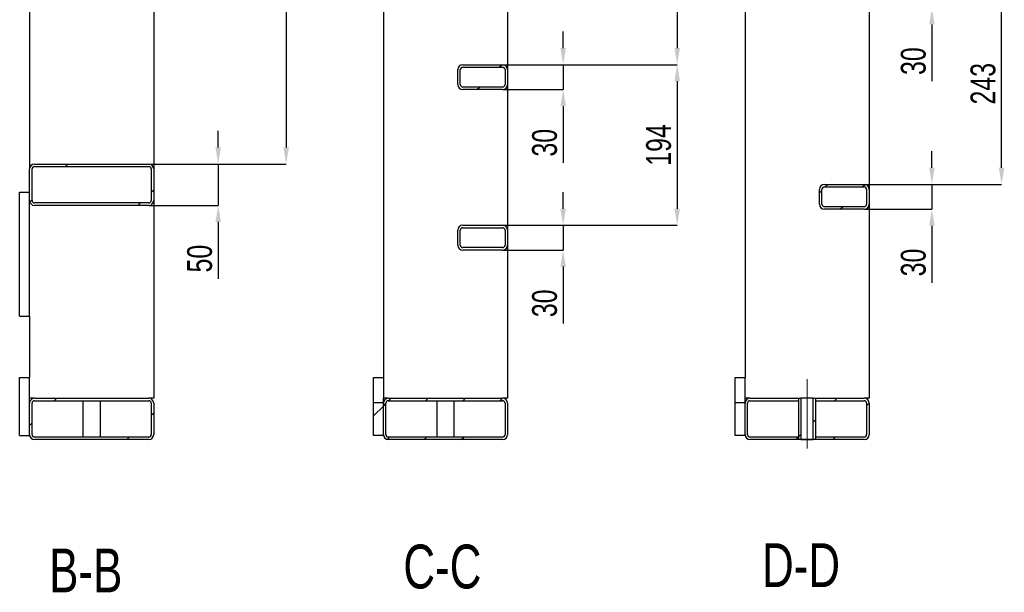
# Model space of a CAD drawing. Header units: millimetres. Extents: x 0 to 841, y 0 to 594.
# Tile 9 of 14: x 383 to 502, y 297 to 366. Entities that reach past the tile are written whole.
import ezdxf

# ---------------------------------------------------------------- set-up
doc = ezdxf.new("R2010")
doc.units = ezdxf.units.MM
doc.header["$PDSIZE"] = -1
doc.linetypes.add('CENTERX2', pattern=[20.32, 12.7, -2.54, 2.54, -2.54])
for name, color, linetype in [('COTES', 1, 'Continuous'), ('NOTES', 6, 'Continuous'), ('TRAIT-FINS', 9, 'Continuous'), ('TRAIT-MIXTES', 3, 'CENTERX2')]:
    doc.layers.add(name, color=color, linetype=linetype)
doc.layers.add('TRAIT-FORT', color=4, linetype='Continuous', lineweight=25)
doc.styles.add('SLDTEXTSTYLE0', font='TXT', dxfattribs={"width": 0.75})
doc.dimstyles.new('SLDDIMSTYLE0', dxfattribs={"dimtxt": 3, "dimasz": 2, "dimexe": 0, "dimexo": 0.0625, "dimgap": 0.75, "dimtad": 1, "dimdec": 0, "dimlfac": 10, "dimrnd": 1e-09, "dimzin": 12, "dimdsep": 46, "dimtxsty": 'SLDTEXTSTYLE0', "dimsah": 1, "dimcen": 0.09, "dimadec": 0, "dimazin": 3, "dimtfac": 1, "dimtdec": 0, "dimtofl": 0, "dimtmove": 0, "dimatfit": 3, "dimfxl": 1, "dimfrac": 2, "dimtolj": 1, "dimtzin": 12, "dimarcsym": 0})
doc.dimstyles.new('SLDDIMSTYLE1', dxfattribs={"dimtxt": 3, "dimasz": 2, "dimexe": 0, "dimexo": 0.0625, "dimgap": 0.75, "dimtad": 1, "dimdec": 0, "dimlfac": 10, "dimrnd": 1e-09, "dimzin": 12, "dimdsep": 46, "dimtxsty": 'SLDTEXTSTYLE0', "dimsah": 1, "dimcen": 0.09, "dimadec": 0, "dimazin": 3, "dimtfac": 1, "dimtdec": 0, "dimtmove": 0, "dimatfit": 0, "dimfxl": 1, "dimfrac": 2, "dimtolj": 1, "dimtzin": 12, "dimarcsym": 0})
pattern_1 = [(45, (0, 0), (-13.4704, 13.4704), []), (45, (4.49, 2e-323), (-13.4704, 13.4704), []), (45, (8.98, 4e-323), (-13.4704, 13.4704), []), (45, (13.47, 6e-323), (-13.4704, 13.4704), [])]

# ---------------------------------------------------------------- blocks, each defined once
blk = doc.blocks.new('_D_40')
at = {"layer": 'COTES', "color": 0, "lineweight": -2, "transparency": 16777216}
for p, q in [((398.94, 403.4), (415.47, 403.4)), ((415.47, 401.4), (415.47, 350.7)), ((398.94, 348.7), (415.47, 348.7))]:
    blk.add_line(p, q, dxfattribs=at)
at = {"layer": 'COTES', "color": 0, "transparency": 16777216}
for points in [[(415.14, 401.4), (415.81, 401.4), (415.47, 403.4)], [(415.14, 350.7), (415.81, 350.7), (415.47, 348.7)]]:
    blk.add_solid(points, dxfattribs=at)
at = {"layer": 'Defpoints', "color": 0, "transparency": 16777216}
for p in [(398.87, 403.4), (398.87, 348.7), (415.47, 348.7)]:
    blk.add_point(p, dxfattribs=at)
at = {"layer": 'COTES', "color": 0, "transparency": 16777216, "insert": (411.72, 376.05), "char_height": 3, "attachment_point": 2, "rotation": 90, "style": 'SLDTEXTSTYLE0'}
blk.add_mtext('\\A1;547', dxfattribs=at)
blk = doc.blocks.new('_D_42')
at = {"layer": 'COTES', "color": 0, "lineweight": -2, "transparency": 16777216}
for p, q in [((407.26, 350.7), (407.26, 352.7)), ((398.94, 348.7), (407.26, 348.7)), ((407.26, 348.7), (407.26, 343.7)), ((398.94, 343.7), (407.26, 343.7)), ((407.26, 341.7), (407.26, 334.83))]:
    blk.add_line(p, q, dxfattribs=at)
at = {"layer": 'COTES', "color": 0, "transparency": 16777216}
for points in [[(406.93, 350.7), (407.6, 350.7), (407.26, 348.7)], [(406.93, 341.7), (407.6, 341.7), (407.26, 343.7)]]:
    blk.add_solid(points, dxfattribs=at)
at = {"layer": 'Defpoints', "color": 0, "transparency": 16777216}
for p in [(398.87, 348.7), (398.87, 343.7), (407.26, 343.7)]:
    blk.add_point(p, dxfattribs=at)
at = {"layer": 'COTES', "color": 0, "transparency": 16777216, "insert": (403.51, 337.27), "char_height": 3, "attachment_point": 2, "rotation": 90, "style": 'SLDTEXTSTYLE0'}
blk.add_mtext('\\A1;50', dxfattribs=at)
blk = doc.blocks.new('_D_47')
at = {"layer": 'COTES', "color": 0, "lineweight": -2, "transparency": 16777216}
for p, q in [((441.69, 379.2), (462.72, 379.2)), ((462.72, 377.2), (462.72, 362.7)), ((441.69, 360.7), (462.72, 360.7))]:
    blk.add_line(p, q, dxfattribs=at)
at = {"layer": 'COTES', "color": 0, "transparency": 16777216}
for points in [[(462.39, 377.2), (463.06, 377.2), (462.72, 379.2)], [(462.39, 362.7), (463.06, 362.7), (462.72, 360.7)]]:
    blk.add_solid(points, dxfattribs=at)
at = {"layer": 'Defpoints', "color": 0, "transparency": 16777216}
for p in [(441.62, 379.2), (441.62, 360.7), (462.72, 360.7)]:
    blk.add_point(p, dxfattribs=at)
at = {"layer": 'COTES', "color": 0, "transparency": 16777216, "insert": (458.97, 369.95), "char_height": 3, "attachment_point": 2, "rotation": 90, "style": 'SLDTEXTSTYLE0'}
blk.add_mtext('\\A1;185', dxfattribs=at)
blk = doc.blocks.new('_D_48')
at = {"layer": 'COTES', "color": 0, "lineweight": -2, "transparency": 16777216}
for p, q in [((441.69, 360.7), (462.72, 360.7)), ((462.72, 358.7), (462.72, 343.3)), ((441.69, 341.3), (462.72, 341.3))]:
    blk.add_line(p, q, dxfattribs=at)
at = {"layer": 'COTES', "color": 0, "transparency": 16777216}
for points in [[(462.39, 358.7), (463.06, 358.7), (462.72, 360.7)], [(462.39, 343.3), (463.06, 343.3), (462.72, 341.3)]]:
    blk.add_solid(points, dxfattribs=at)
at = {"layer": 'Defpoints', "color": 0, "transparency": 16777216}
for p in [(441.62, 360.7), (441.62, 341.3), (462.72, 341.3)]:
    blk.add_point(p, dxfattribs=at)
at = {"layer": 'COTES', "color": 0, "transparency": 16777216, "insert": (458.97, 351), "char_height": 3, "attachment_point": 2, "rotation": 90, "style": 'SLDTEXTSTYLE0'}
blk.add_mtext('\\A1;194', dxfattribs=at)
blk = doc.blocks.new('_D_49')
at = {"layer": 'COTES', "color": 0, "lineweight": -2, "transparency": 16777216}
for p, q in [((448.94, 343.3), (448.94, 345.3)), ((441.69, 341.3), (448.94, 341.3)), ((448.94, 341.3), (448.94, 338.3)), ((441.69, 338.3), (448.94, 338.3)), ((448.94, 336.3), (448.94, 329.43))]:
    blk.add_line(p, q, dxfattribs=at)
at = {"layer": 'COTES', "color": 0, "transparency": 16777216}
for points in [[(448.61, 343.3), (449.28, 343.3), (448.94, 341.3)], [(448.61, 336.3), (449.28, 336.3), (448.94, 338.3)]]:
    blk.add_solid(points, dxfattribs=at)
at = {"layer": 'Defpoints', "color": 0, "transparency": 16777216}
for p in [(441.62, 341.3), (441.62, 338.3), (448.94, 338.3)]:
    blk.add_point(p, dxfattribs=at)
at = {"layer": 'COTES', "color": 0, "transparency": 16777216, "insert": (445.19, 331.87), "char_height": 3, "attachment_point": 2, "rotation": 90, "style": 'SLDTEXTSTYLE0'}
blk.add_mtext('\\A1;30', dxfattribs=at)
blk = doc.blocks.new('_D_50')
at = {"layer": 'COTES', "color": 0, "lineweight": -2, "transparency": 16777216}
for p, q in [((448.94, 362.7), (448.94, 364.7)), ((441.69, 360.7), (448.94, 360.7)), ((448.94, 360.7), (448.94, 357.7)), ((441.69, 357.7), (448.94, 357.7)), ((448.94, 355.7), (448.94, 348.83))]:
    blk.add_line(p, q, dxfattribs=at)
at = {"layer": 'COTES', "color": 0, "transparency": 16777216}
for points in [[(448.61, 362.7), (449.28, 362.7), (448.94, 360.7)], [(448.61, 355.7), (449.28, 355.7), (448.94, 357.7)]]:
    blk.add_solid(points, dxfattribs=at)
at = {"layer": 'Defpoints', "color": 0, "transparency": 16777216}
for p in [(441.62, 360.7), (441.62, 357.7), (448.94, 357.7)]:
    blk.add_point(p, dxfattribs=at)
at = {"layer": 'COTES', "color": 0, "transparency": 16777216, "insert": (445.19, 351.27), "char_height": 3, "attachment_point": 2, "rotation": 90, "style": 'SLDTEXTSTYLE0'}
blk.add_mtext('\\A1;30', dxfattribs=at)
blk = doc.blocks.new('_D_55')
at = {"layer": 'COTES', "color": 0, "lineweight": -2, "transparency": 16777216}
for p, q in [((485.38, 370.57), (501.92, 370.57)), ((501.92, 348.24), (501.92, 368.57)), ((485.38, 346.24), (501.92, 346.24))]:
    blk.add_line(p, q, dxfattribs=at)
at = {"layer": 'COTES', "color": 0, "transparency": 16777216}
for points in [[(501.59, 368.57), (502.25, 368.57), (501.92, 370.57)], [(501.59, 348.24), (502.25, 348.24), (501.92, 346.24)]]:
    blk.add_solid(points, dxfattribs=at)
at = {"layer": 'Defpoints', "color": 0, "transparency": 16777216}
for p in [(485.32, 370.57), (501.92, 370.57), (485.32, 346.24)]:
    blk.add_point(p, dxfattribs=at)
at = {"layer": 'COTES', "color": 0, "transparency": 16777216, "insert": (498.17, 358.4), "char_height": 3, "attachment_point": 2, "rotation": 90, "style": 'SLDTEXTSTYLE0'}
blk.add_mtext('\\A1;243', dxfattribs=at)
blk = doc.blocks.new('_D_56')
at = {"layer": 'COTES', "color": 0, "lineweight": -2, "transparency": 16777216}
for p, q in [((493.5, 348.24), (493.5, 350.24)), ((485.38, 346.24), (493.5, 346.24)), ((493.5, 346.24), (493.5, 343.24)), ((485.38, 343.24), (493.5, 343.24)), ((493.5, 341.24), (493.5, 334.36))]:
    blk.add_line(p, q, dxfattribs=at)
at = {"layer": 'COTES', "color": 0, "transparency": 16777216}
for points in [[(493.17, 348.24), (493.84, 348.24), (493.5, 346.24)], [(493.17, 341.24), (493.84, 341.24), (493.5, 343.24)]]:
    blk.add_solid(points, dxfattribs=at)
at = {"layer": 'Defpoints', "color": 0, "transparency": 16777216}
for p in [(485.32, 346.24), (493.5, 346.24), (485.32, 343.24)]:
    blk.add_point(p, dxfattribs=at)
at = {"layer": 'COTES', "color": 0, "transparency": 16777216, "insert": (489.75, 336.8), "char_height": 3, "attachment_point": 2, "rotation": 90, "style": 'SLDTEXTSTYLE0'}
blk.add_mtext('\\A1;30', dxfattribs=at)
blk = doc.blocks.new('_D_57')
at = {"layer": 'COTES', "color": 0, "lineweight": -2, "transparency": 16777216}
for p, q in [((493.5, 372.57), (493.5, 374.57)), ((485.38, 370.57), (493.5, 370.57)), ((493.5, 370.57), (493.5, 367.57)), ((485.38, 367.57), (493.5, 367.57)), ((493.5, 365.57), (493.5, 358.7))]:
    blk.add_line(p, q, dxfattribs=at)
at = {"layer": 'COTES', "color": 0, "transparency": 16777216}
for points in [[(493.17, 372.57), (493.84, 372.57), (493.5, 370.57)], [(493.17, 365.57), (493.84, 365.57), (493.5, 367.57)]]:
    blk.add_solid(points, dxfattribs=at)
at = {"layer": 'Defpoints', "color": 0, "transparency": 16777216}
for p in [(485.32, 370.57), (485.32, 367.57), (493.5, 367.57)]:
    blk.add_point(p, dxfattribs=at)
at = {"layer": 'COTES', "color": 0, "transparency": 16777216, "insert": (489.75, 361.13), "char_height": 3, "attachment_point": 2, "rotation": 90, "style": 'SLDTEXTSTYLE0'}
blk.add_mtext('\\A1;30', dxfattribs=at)

msp = doc.modelspace()

# ---------------------------------------------------------------- hatches: boundary and pattern name
at = {"layer": 'TRAIT-FINS'}
h = msp.add_hatch(dxfattribs=at)
h.set_pattern_fill('DIN 201 ACIER ET FONTE', color=256, style=0, pattern_type=2)
h.set_pattern_definition(pattern_1)
edge = h.paths.add_edge_path(flags=0)
edge.add_arc((436.82, 360.1), 0.6, 90, 180)
edge.add_line((436.22, 360.1), (436.22, 358.3))
edge.add_arc((436.82, 358.3), 0.6, 180, 270)
edge.add_line((436.82, 357.7), (441.62, 357.7))
edge.add_arc((441.62, 358.3), 0.6, 270, 360)
edge.add_line((442.22, 358.3), (442.22, 360.1))
edge.add_arc((441.62, 360.1), 0.6, 0, 90)
edge.add_line((441.62, 360.7), (436.82, 360.7))
edge = h.paths.add_edge_path(flags=0)
edge.add_line((436.52, 358.3), (436.52, 360.1))
edge.add_arc((436.82, 360.1), 0.3, 90, 180, ccw=False)
edge.add_line((436.82, 360.4), (441.62, 360.4))
edge.add_arc((441.62, 360.1), 0.3, 0, 90, ccw=False)
edge.add_line((441.92, 360.1), (441.92, 358.3))
edge.add_arc((441.62, 358.3), 0.3, 270, 360, ccw=False)
edge.add_line((441.62, 358), (436.82, 358))
edge.add_arc((436.82, 358.3), 0.3, 180, 270, ccw=False)
h = msp.add_hatch(dxfattribs=at)
h.set_pattern_fill('DIN 201 ACIER ET FONTE', color=256, style=0, pattern_type=2)
h.set_pattern_definition(pattern_1)
edge = h.paths.add_edge_path(flags=0)
edge.add_line((385.07, 343.7), (398.87, 343.7))
edge.add_arc((398.87, 344.3), 0.6, 270, 360)
edge.add_line((399.47, 344.3), (399.47, 348.1))
edge.add_arc((398.87, 348.1), 0.6, 0, 90)
edge.add_line((398.87, 348.7), (385.07, 348.7))
edge.add_arc((385.07, 348.1), 0.6, 90, 180)
edge.add_line((384.47, 348.1), (384.47, 344.3))
edge.add_arc((385.07, 344.3), 0.6, 180, 270)
edge = h.paths.add_edge_path(flags=0)
edge.add_arc((385.07, 344.3), 0.3, 180, 270, ccw=False)
edge.add_line((384.77, 344.3), (384.77, 348.1))
edge.add_arc((385.07, 348.1), 0.3, 90, 180, ccw=False)
edge.add_line((385.07, 348.4), (398.87, 348.4))
edge.add_arc((398.87, 348.1), 0.3, 0, 90, ccw=False)
edge.add_line((399.17, 348.1), (399.17, 344.3))
edge.add_arc((398.87, 344.3), 0.3, 270, 360, ccw=False)
edge.add_line((398.87, 344), (385.07, 344))
h = msp.add_hatch(dxfattribs=at)
h.set_pattern_fill('DIN 201 ACIER ET FONTE', color=256, style=0, pattern_type=2)
h.set_pattern_definition(pattern_1)
edge = h.paths.add_edge_path(flags=0)
edge.add_line((485.32, 346.24), (480.52, 346.24))
edge.add_arc((480.52, 345.64), 0.6, 90, 180)
edge.add_line((479.92, 345.64), (479.92, 343.84))
edge.add_arc((480.52, 343.84), 0.6, 180, 270)
edge.add_line((480.52, 343.24), (485.32, 343.24))
edge.add_arc((485.32, 343.84), 0.6, 270, 360)
edge.add_line((485.92, 343.84), (485.92, 345.64))
edge.add_arc((485.32, 345.64), 0.6, 0, 90)
edge = h.paths.add_edge_path(flags=0)
edge.add_arc((480.52, 343.84), 0.3, 180, 270, ccw=False)
edge.add_line((480.22, 343.84), (480.22, 345.64))
edge.add_arc((480.52, 345.64), 0.3, 90, 180, ccw=False)
edge.add_line((480.52, 345.94), (485.32, 345.94))
edge.add_arc((485.32, 345.64), 0.3, 0, 90, ccw=False)
edge.add_line((485.62, 345.64), (485.62, 343.84))
edge.add_arc((485.32, 343.84), 0.3, 270, 360, ccw=False)
edge.add_line((485.32, 343.54), (480.52, 343.54))
h = msp.add_hatch(dxfattribs=at)
h.set_pattern_fill('DIN 201 ACIER ET FONTE', color=256, style=0, pattern_type=2)
h.set_pattern_definition(pattern_1)
edge = h.paths.add_edge_path(flags=0)
edge.add_arc((436.82, 340.7), 0.6, 90, 180)
edge.add_line((436.22, 340.7), (436.22, 338.9))
edge.add_arc((436.82, 338.9), 0.6, 180, 270)
edge.add_line((436.82, 338.3), (441.62, 338.3))
edge.add_arc((441.62, 338.9), 0.6, 270, 360)
edge.add_line((442.22, 338.9), (442.22, 340.7))
edge.add_arc((441.62, 340.7), 0.6, 0, 90)
edge.add_line((441.62, 341.3), (436.82, 341.3))
edge = h.paths.add_edge_path(flags=0)
edge.add_line((436.52, 338.9), (436.52, 340.7))
edge.add_arc((436.82, 340.7), 0.3, 90, 180, ccw=False)
edge.add_line((436.82, 341), (441.62, 341))
edge.add_arc((441.62, 340.7), 0.3, 0, 90, ccw=False)
edge.add_line((441.92, 340.7), (441.92, 338.9))
edge.add_arc((441.62, 338.9), 0.3, 270, 360, ccw=False)
edge.add_line((441.62, 338.6), (436.82, 338.6))
edge.add_arc((436.82, 338.9), 0.3, 180, 270, ccw=False)
h = msp.add_hatch(dxfattribs=at)
h.set_pattern_fill('DIN 201 ACIER ET FONTE', color=256, style=0, pattern_type=2)
h.set_pattern_definition(pattern_1)
edge = h.paths.add_edge_path(flags=0)
edge.add_arc((385.07, 316), 0.6, 180, 270)
edge.add_line((385.07, 315.4), (398.87, 315.4))
edge.add_arc((398.87, 316), 0.6, 270, 360)
edge.add_line((399.47, 316), (399.47, 319.8))
edge.add_arc((398.87, 319.8), 0.6, 0, 90)
edge.add_line((398.87, 320.4), (385.07, 320.4))
edge.add_arc((385.07, 319.8), 0.6, 90, 180)
edge.add_line((384.47, 319.8), (384.47, 316))
edge = h.paths.add_edge_path(flags=0)
edge.add_line((398.87, 315.7), (385.07, 315.7))
edge.add_arc((385.07, 316), 0.3, 180, 270, ccw=False)
edge.add_line((384.77, 316), (384.77, 319.8))
edge.add_arc((385.07, 319.8), 0.3, 90, 180, ccw=False)
edge.add_line((385.07, 320.1), (398.87, 320.1))
edge.add_arc((398.87, 319.8), 0.3, 0, 90, ccw=False)
edge.add_line((399.17, 319.8), (399.17, 316))
edge.add_arc((398.87, 316), 0.3, 270, 360, ccw=False)
h = msp.add_hatch(dxfattribs=at)
h.set_pattern_fill('DIN 201 ACIER ET FONTE', color=256, style=0, pattern_type=2)
h.set_pattern_definition(pattern_1)
edge = h.paths.add_edge_path(flags=0)
edge.add_arc((427.82, 316), 0.6, 180, 270)
edge.add_line((427.82, 315.4), (441.62, 315.4))
edge.add_arc((441.62, 316), 0.6, 270, 360)
edge.add_line((442.22, 316), (442.22, 319.8))
edge.add_arc((441.62, 319.8), 0.6, 0, 90)
edge.add_line((441.62, 320.4), (427.82, 320.4))
edge.add_arc((427.82, 319.8), 0.6, 90, 180)
edge.add_line((427.22, 319.8), (427.22, 316))
edge = h.paths.add_edge_path(flags=0)
edge.add_line((441.62, 315.7), (427.82, 315.7))
edge.add_arc((427.82, 316), 0.3, 180, 270, ccw=False)
edge.add_line((427.52, 316), (427.52, 319.8))
edge.add_arc((427.82, 319.8), 0.3, 90, 180, ccw=False)
edge.add_line((427.82, 320.1), (441.62, 320.1))
edge.add_arc((441.62, 319.8), 0.3, 0, 90, ccw=False)
edge.add_line((441.92, 319.8), (441.92, 316))
edge.add_arc((441.62, 316), 0.3, 270, 360, ccw=False)
h = msp.add_hatch(dxfattribs=at)
h.set_pattern_fill('DIN 201 ACIER ET FONTE', color=256, style=0, pattern_type=2)
h.set_pattern_definition(pattern_1)
edge = h.paths.add_edge_path(flags=0)
edge.add_line((477.37, 315.7), (471.52, 315.7))
edge.add_arc((471.52, 316), 0.3, 180, 270, ccw=False)
edge.add_line((471.22, 316), (471.22, 319.8))
edge.add_arc((471.52, 319.8), 0.3, 90, 180, ccw=False)
edge.add_line((471.52, 320.1), (477.37, 320.1))
edge.add_line((477.37, 320.1), (477.37, 320.4))
edge.add_line((477.37, 320.4), (471.52, 320.4))
edge.add_arc((471.52, 319.8), 0.6, 90, 180)
edge.add_line((470.92, 319.8), (470.92, 316))
edge.add_arc((471.52, 316), 0.6, 180, 270)
edge.add_line((471.52, 315.4), (477.37, 315.4))
edge.add_line((477.37, 315.4), (477.37, 315.7))
h = msp.add_hatch(dxfattribs=at)
h.set_pattern_fill('DIN 201 ACIER ET FONTE', color=256, style=0, pattern_type=2)
h.set_pattern_definition(pattern_1)
h.paths.add_polyline_path([(477.67, 315.4), (477.67, 320.4), (477.37, 320.4), (477.37, 315.4)], flags=0)
h = msp.add_hatch(dxfattribs=at)
h.set_pattern_fill('DIN 201 ACIER ET FONTE', color=256, style=0, pattern_type=2)
h.set_pattern_definition(pattern_1)
h.paths.add_polyline_path([(479.17, 320.4), (479.17, 315.4), (479.47, 315.4), (479.47, 320.4)], flags=0)
h = msp.add_hatch(dxfattribs=at)
h.set_pattern_fill('DIN 201 ACIER ET FONTE', color=256, style=0, pattern_type=2)
h.set_pattern_definition(pattern_1)
edge = h.paths.add_edge_path(flags=0)
edge.add_arc((485.32, 319.8), 0.6, 0, 90)
edge.add_line((485.32, 320.4), (479.47, 320.4))
edge.add_line((479.47, 320.4), (479.47, 320.1))
edge.add_line((479.47, 320.1), (485.32, 320.1))
edge.add_arc((485.32, 319.8), 0.3, 0, 90, ccw=False)
edge.add_line((485.62, 319.8), (485.62, 316))
edge.add_arc((485.32, 316), 0.3, 270, 360, ccw=False)
edge.add_line((485.32, 315.7), (479.47, 315.7))
edge.add_line((479.47, 315.7), (479.47, 315.4))
edge.add_line((479.47, 315.4), (485.32, 315.4))
edge.add_arc((485.32, 316), 0.6, 270, 360)
edge.add_line((485.92, 316), (485.92, 319.8))
h = msp.add_hatch(dxfattribs=at)
h.set_pattern_fill('DIN 201 ACIER ET FONTE', color=256, style=0, pattern_type=2)
h.set_pattern_definition(pattern_1)
h.paths.add_polyline_path([(426.02, 319.9), (426.02, 315.9), (427.22, 315.9), (427.22, 319.9)], flags=0)
h = msp.add_hatch(dxfattribs=at)
h.set_pattern_fill('DIN 201 ACIER ET FONTE', color=256, style=0, pattern_type=2)
h.set_pattern_definition(pattern_1)
h.paths.add_polyline_path([(469.72, 319.9), (469.72, 315.9), (470.92, 315.9), (470.92, 319.9)], flags=0)

# ---------------------------------------------------------------- linework, layer by layer
at = {"layer": 'TRAIT-FORT', "lineweight": 25}
for p, q in [((470.92, 407.5), (470.92, 322.9)), ((384.47, 399), (384.47, 348.1)), ((399.47, 399), (399.47, 348.1)), ((427.22, 374.8), (427.22, 320.4)), ((442.22, 374.8), (442.22, 360.1)), ((485.92, 368.17), (485.92, 345.64)), ((436.82, 360.7), (441.62, 360.7)), ((436.22, 358.3), (436.22, 360.1)), ((436.52, 358.3), (436.52, 360.1)), ((436.82, 360.4), (441.62, 360.4)), ((441.92, 360.1), (441.92, 358.3)), ((442.22, 360.1), (442.22, 358.3)), ((442.22, 358.3), (442.22, 340.7)), ((441.62, 358), (436.82, 358)), ((441.62, 357.7), (436.82, 357.7)), ((385.07, 348.7), (398.87, 348.7)), ((384.47, 344.3), (384.47, 348.1)), ((384.77, 344.3), (384.77, 348.1)), ((385.07, 348.4), (398.87, 348.4)), ((399.17, 348.1), (399.17, 344.3)), ((399.47, 348.1), (399.47, 344.3)), ((480.52, 346.24), (485.32, 346.24)), ((383.27, 345.3), (384.47, 345.3)), ((383.27, 330.3), (383.27, 345.3)), ((479.92, 343.84), (479.92, 345.64)), ((480.22, 343.84), (480.22, 345.64)), ((480.52, 345.94), (485.32, 345.94)), ((485.62, 345.64), (485.62, 343.84)), ((485.92, 345.64), (485.92, 343.84)), ((384.47, 330.3), (384.47, 344.3)), ((398.87, 344), (385.07, 344)), ((399.47, 344.3), (399.47, 320.4)), ((398.87, 343.7), (385.07, 343.7)), ((485.32, 343.54), (480.52, 343.54)), ((485.32, 343.24), (480.52, 343.24)), ((485.92, 343.84), (485.92, 320.4)), ((436.22, 338.9), (436.22, 340.7)), ((436.52, 338.9), (436.52, 340.7)), ((436.82, 341.3), (441.62, 341.3)), ((436.82, 341), (441.62, 341)), ((441.92, 340.7), (441.92, 338.9)), ((442.22, 340.7), (442.22, 338.9)), ((441.62, 338.6), (436.82, 338.6)), ((441.62, 338.3), (436.82, 338.3)), ((442.22, 338.9), (442.22, 320.4)), ((383.27, 330.3), (384.47, 330.3)), ((384.47, 330.3), (384.47, 322.9)), ((383.27, 315.9), (383.27, 322.9)), ((383.27, 322.9), (384.47, 322.9)), ((384.47, 319.8), (384.47, 322.9)), ((426.02, 322.9), (427.22, 322.9)), ((426.02, 319.9), (426.02, 322.9)), ((469.72, 322.9), (470.92, 322.9)), ((469.72, 319.9), (469.72, 322.9)), ((470.92, 319.9), (470.92, 322.9)), ((385.07, 320.4), (384.47, 320.4)), ((385.07, 320.4), (398.87, 320.4)), ((385.07, 320.1), (398.87, 320.1)), ((390.92, 320.1), (390.92, 315.7)), ((393.02, 315.7), (393.02, 320.1)), ((399.47, 320.4), (398.87, 320.4)), ((427.82, 320.4), (427.22, 320.4)), ((427.22, 319.9), (427.22, 320.4)), ((427.82, 320.4), (441.62, 320.4)), ((427.82, 320.1), (441.62, 320.1)), ((433.67, 320.1), (433.67, 315.7)), ((435.77, 315.7), (435.77, 320.1)), ((442.22, 320.4), (441.62, 320.4)), ((471.52, 320.4), (470.92, 320.4)), ((471.52, 320.4), (477.37, 320.4)), ((471.52, 320.1), (477.37, 320.1)), ((477.37, 320.4), (477.37, 320.1)), ((477.37, 320.4), (477.37, 315.4)), ((477.37, 320.4), (477.67, 320.4)), ((477.37, 320.1), (477.37, 315.7)), ((477.67, 320.4), (477.67, 315.4)), ((479.17, 320.4), (477.67, 320.4)), ((479.17, 320.4), (479.47, 320.4)), ((479.17, 315.4), (479.17, 320.4)), ((479.47, 320.1), (479.47, 320.4)), ((479.47, 320.4), (485.32, 320.4)), ((479.47, 315.4), (479.47, 320.4)), ((479.47, 315.7), (479.47, 320.1)), ((479.47, 320.1), (485.32, 320.1)), ((485.92, 320.4), (485.32, 320.4)), ((384.47, 316), (384.47, 319.8)), ((384.77, 316), (384.77, 319.8)), ((399.17, 319.8), (399.17, 316)), ((399.47, 319.8), (399.47, 316)), ((426.02, 319.9), (427.22, 319.9)), ((426.02, 315.9), (426.02, 319.9)), ((427.22, 315.9), (427.22, 319.9)), ((427.22, 316), (427.22, 319.8)), ((427.52, 316), (427.52, 319.8)), ((441.92, 319.8), (441.92, 316)), ((442.22, 319.8), (442.22, 316)), ((469.72, 319.9), (470.92, 319.9)), ((469.72, 315.9), (469.72, 319.9)), ((470.92, 315.9), (470.92, 319.9)), ((470.92, 316), (470.92, 319.8)), ((471.22, 316), (471.22, 319.8)), ((485.62, 319.8), (485.62, 316)), ((485.92, 319.8), (485.92, 316)), ((383.27, 315.9), (384.47, 315.9)), ((398.87, 315.7), (385.07, 315.7)), ((398.87, 315.4), (385.07, 315.4)), ((427.22, 315.9), (426.02, 315.9)), ((441.62, 315.7), (427.82, 315.7)), ((441.62, 315.4), (427.82, 315.4)), ((470.92, 315.9), (469.72, 315.9)), ((477.37, 315.7), (471.52, 315.7)), ((477.37, 315.4), (471.52, 315.4)), ((477.37, 315.7), (477.37, 315.4)), ((479.47, 315.4), (477.37, 315.4)), ((477.67, 315.4), (477.37, 315.4)), ((477.67, 315.4), (479.17, 315.4)), ((479.47, 315.4), (479.17, 315.4)), ((479.47, 315.4), (479.47, 315.7)), ((485.32, 315.7), (479.47, 315.7)), ((485.32, 315.4), (479.47, 315.4))]:
    msp.add_line(p, q, dxfattribs=at)
for centre, radius, start, end in [((436.82, 360.1), 0.6, 90, 180), ((441.62, 360.1), 0.6, 0, 90), ((436.82, 360.1), 0.3, 90, 180), ((441.62, 360.1), 0.3, 0, 90), ((436.82, 358.3), 0.6, 180, 270), ((436.82, 358.3), 0.3, 180, 270), ((441.62, 358.3), 0.3, 270, 0), ((441.62, 358.3), 0.6, 270, 0), ((385.07, 348.1), 0.6, 90, 180), ((398.87, 348.1), 0.6, 0, 90), ((385.07, 348.1), 0.3, 90, 180), ((398.87, 348.1), 0.3, 0, 90), ((480.52, 345.64), 0.6, 90, 180), ((485.32, 345.64), 0.6, 0, 90), ((480.52, 345.64), 0.3, 90, 180), ((485.32, 345.64), 0.3, 0, 90), ((385.07, 344.3), 0.6, 180, 270), ((385.07, 344.3), 0.3, 180, 270), ((398.87, 344.3), 0.6, 270, 0), ((398.87, 344.3), 0.3, 270, 0), ((480.52, 343.84), 0.6, 180, 270), ((480.52, 343.84), 0.3, 180, 270), ((485.32, 343.84), 0.6, 270, 0), ((485.32, 343.84), 0.3, 270, 0), ((436.82, 340.7), 0.6, 90, 180), ((436.82, 340.7), 0.3, 90, 180), ((441.62, 340.7), 0.6, 0, 90), ((441.62, 340.7), 0.3, 0, 90), ((436.82, 338.9), 0.6, 180, 270), ((436.82, 338.9), 0.3, 180, 270), ((441.62, 338.9), 0.6, 270, 0), ((441.62, 338.9), 0.3, 270, 0), ((385.07, 319.8), 0.6, 90, 180), ((385.07, 319.8), 0.3, 90, 180), ((398.87, 319.8), 0.6, 0, 90), ((398.87, 319.8), 0.3, 0, 90), ((427.82, 319.8), 0.6, 90, 180), ((427.82, 319.8), 0.3, 90, 180), ((441.62, 319.8), 0.6, 0, 90), ((441.62, 319.8), 0.3, 0, 90), ((471.52, 319.8), 0.6, 90, 180), ((471.52, 319.8), 0.3, 90, 180), ((485.32, 319.8), 0.6, 0, 90), ((485.32, 319.8), 0.3, 0, 90), ((385.07, 316), 0.6, 180, 270), ((385.07, 316), 0.3, 180, 270), ((398.87, 316), 0.3, 270, 0), ((398.87, 316), 0.6, 270, 0), ((427.82, 316), 0.6, 180, 270), ((427.82, 316), 0.3, 180, 270), ((441.62, 316), 0.3, 270, 0), ((441.62, 316), 0.6, 270, 0), ((471.52, 316), 0.6, 180, 270), ((471.52, 316), 0.3, 180, 270), ((485.32, 316), 0.6, 270, 0), ((485.32, 316), 0.3, 270, 0)]:
    msp.add_arc(centre, radius, start, end, dxfattribs=at)
at = {"layer": 'TRAIT-MIXTES', "lineweight": 18}
msp.add_line((478.42, 322.7), (478.42, 314.32), dxfattribs=at)

# ---------------------------------------------------------------- texts
at = {"layer": 'NOTES', "char_height": 5.292, "attachment_point": 2, "style": 'SLDTEXTSTYLE0'}
for s, insert in [('B-B', (391.26, 302.24)), ('C-C', (434.35, 302.71)), ('D-D', (477.69, 302.88))]:
    msp.add_mtext(s, dxfattribs=dict(at, insert=insert))

# ---------------------------------------------------------------- dimensions: what is measured, and where the dimension line sits
at = {"layer": 'COTES'}
for base, p1, p2, dimstyle, picture, middle in [((415.47, 348.7), (398.87, 403.4), (398.87, 348.7), 'SLDDIMSTYLE0', '_D_40', (415.47, 376.05)), ((462.72, 360.7), (441.62, 379.2), (441.62, 360.7), 'SLDDIMSTYLE0', '_D_47', (462.72, 369.95)), ((493.5, 367.57), (485.32, 370.57), (485.32, 367.57), 'SLDDIMSTYLE1', '_D_57', (493.5, 361.13)), ((501.92, 370.57), (485.32, 346.24), (485.32, 370.57), 'SLDDIMSTYLE0', '_D_55', (501.92, 358.4)), ((448.94, 357.7), (441.62, 360.7), (441.62, 357.7), 'SLDDIMSTYLE1', '_D_50', (448.94, 351.27)), ((462.72, 341.3), (441.62, 360.7), (441.62, 341.3), 'SLDDIMSTYLE0', '_D_48', (462.72, 351)), ((407.26, 343.7), (398.87, 348.7), (398.87, 343.7), 'SLDDIMSTYLE1', '_D_42', (407.26, 337.27)), ((493.5, 346.24), (485.32, 343.24), (485.32, 346.24), 'SLDDIMSTYLE1', '_D_56', (493.5, 336.8)), ((448.94, 338.3), (441.62, 341.3), (441.62, 338.3), 'SLDDIMSTYLE1', '_D_49', (448.94, 331.87))]:
    dim = msp.add_linear_dim(base=base, p1=p1, p2=p2, angle=90, dimstyle=dimstyle, dxfattribs=at)
    dim.commit()
    dim.dimension.update_dxf_attribs({"geometry": picture, "text_midpoint": middle, "dimtype": 160})

doc.saveas('drawing.dxf')
